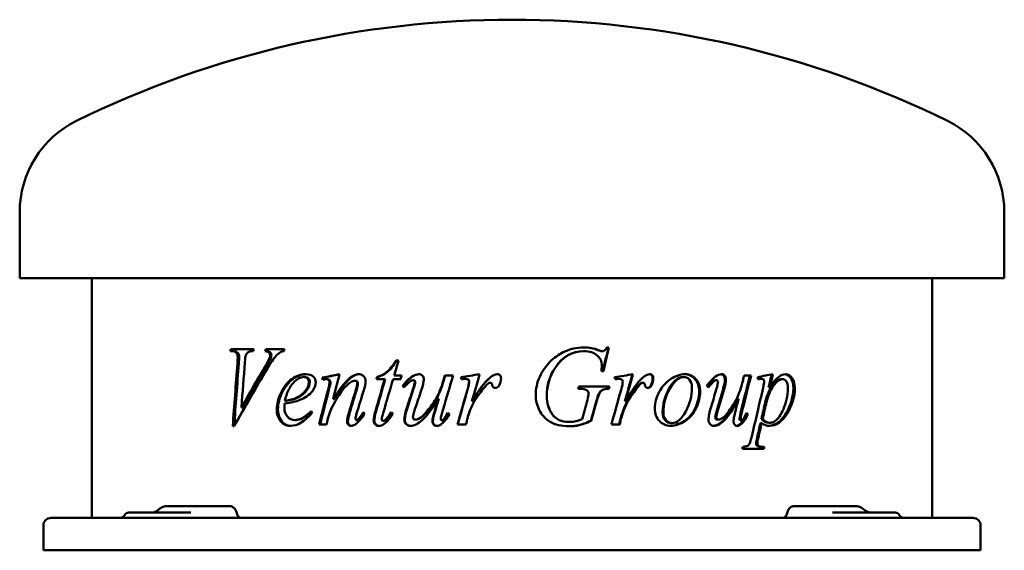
# Model space of a CAD drawing. Header units: millimetres. Extents: x 191 to 649, y 174 to 420.
import ezdxf

# ---------------------------------------------------------------- set-up
doc = ezdxf.new("R2010")
doc.units = ezdxf.units.MM
doc.header["$LTSCALE"] = 2
doc.layers.add('Widoczne (ISO)', color=7, linetype='Continuous', lineweight=50)

msp = doc.modelspace()

# ---------------------------------------------------------------- linework, layer by layer
at = {"layer": 'Widoczne (ISO)'}
for p, q in [((191.5, 300.1), (191.5, 330.79)), ((648.5, 300.1), (648.5, 330.79)), ((648.5, 300.1), (191.5, 300.1)), ((225, 188.9), (225, 300.1)), ((615, 188.9), (615, 300.1)), ((289.32, 266.3), (290.02, 266.3)), ((300.11, 267.25), (289.51, 267.25)), ((290.68, 266.3), (290.02, 266.3)), ((306.07, 266.3), (305.48, 266.3)), ((314.4, 267.25), (305.74, 267.25)), ((453.22, 266.3), (453.39, 266.3)), ((459.87, 266.79), (460.07, 266.79)), ((461.62, 266.3), (461.84, 266.3)), ((464.96, 268.05), (464.04, 268.05)), ((308.03, 263.07), (307.46, 263.07)), ((367.35, 262.04), (366.25, 262.04)), ((461.5, 257.01), (462.42, 257.01)), ((323.84, 254.32), (323.35, 254.32)), ((332.38, 254.01), (331.93, 254.01)), ((334.37, 253.32), (333.93, 253.32)), ((347.35, 252.58), (346.98, 252.58)), ((357.13, 253.35), (360.88, 253.35)), ((357.7, 254.38), (357.38, 254.38)), ((361.19, 253.35), (360.88, 253.35)), ((364.85, 253.35), (368.37, 253.35)), ((368.78, 255.01), (365.34, 255.01)), ((373.78, 254.49), (373.54, 254.49)), ((374.33, 252.78), (374.1, 252.78)), ((388.38, 252.86), (388.22, 252.86)), ((392.68, 255.01), (388.81, 255.01)), ((396.32, 254.18), (396.2, 254.18)), ((398.52, 253.46), (398.41, 253.46)), ((399.82, 253.06), (399.72, 253.06)), ((410.06, 251.66), (410.01, 251.66)), ((469.53, 253.46), (469.78, 253.46)), ((480.63, 251.66), (480.94, 251.66)), ((499.27, 254.27), (499.68, 254.27)), ((514.42, 252.78), (514.91, 252.78)), ((530.97, 255.01), (527.73, 255.01)), ((534.06, 253.29), (534.06, 254.29)), ((535.15, 253.46), (535.74, 253.46)), ((545.02, 253.35), (545.66, 253.35)), ((369.48, 250.09), (369.22, 250.09)), ((410.77, 250.81), (410.72, 250.81)), ((450.71, 248.83), (451.42, 248.83)), ((465.24, 249.83), (450.99, 249.83)), ((464.75, 248.83), (464.99, 248.83)), ((477.92, 249.43), (478.22, 249.43)), ((484.43, 250.4), (484.76, 250.4)), ((539.12, 249.66), (539.73, 249.66)), ((315.16, 243.26), (314.62, 243.26)), ((337.34, 243.97), (336.92, 243.97)), ((386, 244.17), (385.82, 244.17)), ((401.49, 243.06), (401.4, 243.06)), ((472.41, 243.06), (472.68, 243.06)), ((524.65, 244.17), (525.19, 244.17)), ((295.07, 240.23), (294.42, 240.23)), ((471.7, 239.02), (471.96, 239.02)), ((319.7, 234.33), (319.18, 234.33)), ((348.22, 234.28), (347.85, 234.28)), ((348.83, 234.59), (348.46, 234.59)), ((360.45, 233.93), (360.15, 233.93)), ((361.89, 234.79), (361.59, 234.79)), ((375.41, 234.53), (375.18, 234.53)), ((387.62, 234.16), (387.45, 234.16)), ((446.39, 233.45), (446.52, 233.45)), ((456.55, 233.96), (456.74, 233.96)), ((470.52, 235.51), (470.78, 235.51)), ((515.39, 234.53), (515.88, 234.53)), ((526.04, 234.16), (526.58, 234.16)), ((528.97, 237.08), (529.53, 237.08)), ((535.79, 234.96), (536.39, 234.96)), ((539.23, 233.08), (539.84, 233.08)), ((290.38, 231.45), (291.09, 231.45)), ((330.43, 232.25), (333.88, 232.25)), ((394.69, 232.25), (398.61, 232.25)), ((466.15, 232.25), (469.98, 232.25)), ((493.94, 232.93), (494.32, 232.93)), ((525.94, 232.53), (526.49, 232.53)), ((535.31, 232.9), (535.9, 232.9)), ((526.92, 220.95), (536.87, 220.95)), ((536.47, 221.9), (537.07, 221.9)), ((275.15, 194.4), (259.72, 194.4)), ((273.53, 193.36), (273.53, 193.36)), ((278.02, 194.4), (275.15, 194.4)), ((286.87, 194.4), (278.02, 194.4)), ((288.93, 194.4), (286.87, 194.4)), ((552.86, 194.4), (550.88, 194.4)), ((564.02, 194.4), (552.86, 194.4)), ((579.44, 194.4), (564.02, 194.4)), ((206, 188.9), (210.5, 188.9)), ((629.5, 188.9), (210.5, 188.9)), ((242.03, 191.4), (264.17, 191.4)), ((270.99, 191.4), (264.17, 191.4)), ((575.83, 191.4), (568.72, 191.4)), ((575.83, 191.4), (597.97, 191.4)), ((629.5, 188.9), (634, 188.9)), ((202.5, 185.4), (202.5, 173.9)), ((637.5, 185.4), (637.5, 173.9)), ((202.5, 173.9), (210.5, 173.9)), ((629.5, 173.9), (210.5, 173.9)), ((629.5, 173.9), (637.5, 173.9))]:
    msp.add_line(p, q, dxfattribs=at)
for centre, radius, start, end in [((420, -38.4), 458.5, 63.8452, 116.1548), ((238.7, 330.79), 47.2, 116.1548, 180), ((601.3, 330.79), 47.2, 0, 63.8452), ((206, 185.4), 3.5, 90, 180), ((237.7, 191.9), 3, 270, 330), ((242.03, 189.4), 2, 90, 150), ((597.97, 189.4), 2, 30, 90), ((602.3, 191.9), 3, 210, 270), ((634, 185.4), 3.5, 0, 90)]:
    msp.add_arc(centre, radius, start, end, dxfattribs=at)
for centre, major_axis, ratio, start_param, end_param in [((256.82, 190.43), (-1.32, 1.96), 0.451811, 0.031779, 0.034788), ((256.87, 190.46), (-1.33, 1.96), 0.447832, 0.032075, 0.032083), ((257.95, 191.19), (-1.37, 2.05), 0.445734, 0.035095, 0.041915), ((580.57, 189.89), (1.77, 3.65), 0.480873, 6.218253, 6.224153), ((580.72, 189.78), (2.04, 3.48), 0.42849, 6.224282, 6.224508)]:
    msp.add_ellipse(centre, major_axis=major_axis, ratio=ratio, start_param=start_param, end_param=end_param, dxfattribs=at)
for points in [[(289.32, 266.3), (289.38, 266.62), (289.44, 266.93), (289.51, 267.25)], [(289.99, 266.3), (290.05, 266.62), (290.11, 266.93), (290.18, 267.25)], [(300.11, 267.25), (300.04, 266.93), (299.96, 266.62), (299.89, 266.3)], [(305.48, 266.3), (305.57, 266.62), (305.65, 266.93), (305.74, 267.25)], [(306.07, 266.3), (306.15, 266.62), (306.24, 266.93), (306.32, 267.25)], [(314.18, 266.3), (313.48, 266.23), (312.92, 266.07), (312.51, 265.82)], [(314.4, 267.25), (314.33, 266.93), (314.26, 266.62), (314.18, 266.3)], [(453.22, 266.3), (447.91, 266.3), (443.54, 263.8), (440.15, 258.78)], [(453.39, 266.3), (448.06, 266.3), (443.66, 263.8), (440.25, 258.78)], [(443.8, 265.82), (446.87, 267.3), (450.07, 268.05), (453.39, 268.05)], [(453.3, 268.05), (455.72, 268.04), (457.91, 267.62), (459.87, 266.79)], [(453.39, 268.05), (455.85, 268.05), (458.08, 267.63), (460.07, 266.79)], [(459.87, 266.79), (460.67, 266.47), (461.25, 266.3), (461.62, 266.3)], [(460.07, 266.79), (460.88, 266.47), (461.46, 266.3), (461.84, 266.3)], [(464.73, 268.05), (463.89, 264.37), (463.05, 260.69), (462.2, 257.01)], [(464.96, 268.05), (464.11, 264.37), (463.27, 260.69), (462.42, 257.01)], [(290.38, 231.45), (291.1, 241.16), (291.82, 250.87), (292.55, 260.58)], [(291.05, 231.45), (291.76, 241.16), (292.48, 250.87), (293.21, 260.58)], [(292.55, 260.58), (292.65, 262.07), (292.7, 263.07), (292.7, 263.59)], [(293.21, 260.58), (293.31, 262.07), (293.36, 263.07), (293.36, 263.59)], [(296.03, 261.1), (295.49, 254.14), (294.96, 247.18), (294.42, 240.23)], [(296.43, 264.33), (296.29, 263.95), (296.16, 262.87), (296.03, 261.1)], [(305.18, 258.87), (306.38, 260.89), (307.15, 262.29), (307.46, 263.07)], [(305.77, 258.87), (306.96, 260.89), (307.72, 262.29), (308.03, 263.07)], [(307.46, 263.07), (307.66, 263.61), (307.76, 264.07), (307.76, 264.47)], [(308.03, 263.07), (308.24, 263.61), (308.34, 264.07), (308.34, 264.47)], [(367.35, 262.04), (366.68, 259.7), (366.01, 257.35), (365.34, 255.01)], [(306.5, 258.24), (301.16, 249.31), (296.01, 240.38), (291.09, 231.45)], [(294.42, 240.23), (297.91, 246.44), (301.5, 252.65), (305.18, 258.87)], [(295.07, 240.23), (298.54, 246.44), (302.11, 252.65), (305.77, 258.87)], [(440.15, 258.78), (437.45, 254.82), (436.1, 250.38), (436.1, 245.46)], [(440.25, 258.78), (437.54, 254.82), (436.18, 250.38), (436.18, 245.46)], [(461.5, 257.01), (461.65, 258.31), (461.72, 259.26), (461.72, 259.87)], [(328.91, 251.86), (328.91, 250.43), (328.4, 249.07), (327.37, 247.77)], [(331.93, 254.01), (334.58, 254.54), (337.25, 255.08), (339.96, 255.61)], [(332.14, 253.06), (332.07, 253.38), (332, 253.69), (331.93, 254.01)], [(332.98, 253.21), (332.7, 253.16), (332.42, 253.11), (332.14, 253.06)], [(332.38, 254.01), (334.87, 254.51), (337.39, 255.02), (339.93, 255.52)], [(332.57, 253.14), (332.51, 253.43), (332.45, 253.72), (332.38, 254.01)], [(333.93, 253.32), (333.76, 253.32), (333.44, 253.28), (332.98, 253.21)], [(334.6, 248.43), (335.09, 250.36), (335.34, 251.52), (335.34, 251.92)], [(335.03, 248.43), (335.53, 250.36), (335.78, 251.52), (335.78, 251.92)], [(339.96, 255.61), (338.94, 251.73), (337.93, 247.85), (336.92, 243.97)], [(346.98, 252.58), (346.5, 252.58), (345.92, 252.37), (345.23, 251.95)], [(347.53, 248.4), (347.94, 249.7), (348.15, 250.7), (348.15, 251.41)], [(347.91, 248.4), (348.31, 249.7), (348.51, 250.7), (348.51, 251.41)], [(351.99, 252.23), (351.99, 251.21), (351.73, 249.84), (351.21, 248.15)], [(356.59, 238.42), (358.02, 243.4), (359.45, 248.37), (360.88, 253.35)], [(356.92, 238.42), (358.33, 243.4), (359.76, 248.37), (361.19, 253.35)], [(357.13, 253.35), (357.22, 253.69), (357.3, 254.04), (357.38, 254.38)], [(357.46, 253.35), (357.54, 253.69), (357.62, 254.04), (357.7, 254.38)], [(364.85, 253.35), (363.35, 248.29), (361.85, 243.23), (360.36, 238.17)], [(368.78, 255.01), (368.64, 254.46), (368.5, 253.9), (368.37, 253.35)], [(369.22, 250.09), (370.58, 252.09), (372.02, 253.56), (373.54, 254.49)], [(369.48, 250.09), (370.84, 252.09), (372.27, 253.56), (373.78, 254.49)], [(373.54, 254.49), (374.71, 255.24), (375.78, 255.61), (376.77, 255.61)], [(373.78, 254.49), (374.89, 255.21), (375.92, 255.58), (376.87, 255.61)], [(373.96, 248.46), (374.59, 250.37), (374.9, 251.56), (374.9, 252.03)], [(374.19, 248.46), (374.82, 250.37), (375.13, 251.56), (375.13, 252.03)], [(379.06, 253.04), (379.06, 252.1), (378.67, 250.45), (377.89, 248.09)], [(392.68, 255.01), (391.12, 249.8), (389.57, 244.6), (388.02, 239.4)], [(388.22, 252.86), (388.41, 253.58), (388.61, 254.29), (388.81, 255.01)], [(388.38, 252.86), (388.58, 253.58), (388.77, 254.29), (388.97, 255.01)], [(396.2, 254.18), (399.12, 254.66), (402.05, 255.13), (404.99, 255.61)], [(396.54, 253.24), (396.42, 253.55), (396.31, 253.86), (396.2, 254.18)], [(396.32, 254.18), (399.2, 254.65), (402.09, 255.12), (404.98, 255.6)], [(396.65, 253.25), (396.54, 253.56), (396.43, 253.87), (396.32, 254.18)], [(398.41, 253.46), (398.07, 253.46), (397.45, 253.39), (396.54, 253.24)], [(399.72, 253.06), (399.38, 253.33), (398.94, 253.46), (398.41, 253.46)], [(399.82, 253.06), (399.48, 253.33), (399.05, 253.46), (398.52, 253.46)], [(399.27, 248.29), (399.81, 250.16), (400.09, 251.48), (400.09, 252.26)], [(399.37, 248.29), (399.92, 250.16), (400.19, 251.48), (400.19, 252.26)], [(400.09, 252.26), (400.09, 252.59), (399.97, 252.85), (399.72, 253.06)], [(400.19, 252.26), (400.19, 252.59), (400.07, 252.85), (399.82, 253.06)], [(404.99, 255.61), (403.79, 251.42), (402.59, 247.24), (401.4, 243.06)], [(401.4, 243.06), (404.44, 248.2), (407.18, 251.81), (409.64, 253.86)], [(401.49, 243.06), (404.51, 248.2), (407.25, 251.81), (409.69, 253.86)], [(409.18, 251.46), (408.73, 251.22), (408.05, 250.54), (407.16, 249.43)], [(410.01, 251.66), (409.71, 251.66), (409.43, 251.6), (409.18, 251.46)], [(409.64, 253.86), (411.05, 255.03), (412.19, 255.61), (413.07, 255.61)], [(409.69, 253.86), (411.09, 255.02), (412.22, 255.6), (413.09, 255.61)], [(410.5, 251.46), (410.36, 251.6), (410.2, 251.66), (410.01, 251.66)], [(410.54, 251.46), (410.41, 251.6), (410.25, 251.66), (410.06, 251.66)], [(410.72, 250.81), (410.69, 251.13), (410.61, 251.35), (410.5, 251.46)], [(410.77, 250.81), (410.73, 251.13), (410.66, 251.35), (410.54, 251.46)], [(414.92, 253.64), (414.92, 252.51), (414.63, 251.43), (414.04, 250.4)], [(467.62, 254.18), (470.48, 254.66), (473.32, 255.13), (476.14, 255.61)], [(467.96, 253.24), (467.85, 253.55), (467.73, 253.86), (467.62, 254.18)], [(469.53, 253.46), (469.23, 253.46), (468.7, 253.4), (467.94, 253.28)], [(469.78, 253.46), (469.45, 253.46), (468.84, 253.39), (467.96, 253.24)], [(471.05, 253.06), (470.72, 253.33), (470.3, 253.46), (469.78, 253.46)], [(470.61, 248.29), (471.15, 250.16), (471.41, 251.48), (471.41, 252.26)], [(471.41, 252.26), (471.41, 252.59), (471.29, 252.85), (471.05, 253.06)], [(475.84, 255.56), (474.7, 251.39), (473.56, 247.22), (472.41, 243.06)], [(476.14, 255.61), (474.99, 251.42), (473.84, 247.24), (472.68, 243.06)], [(472.68, 243.06), (475.62, 248.2), (478.25, 251.81), (480.59, 253.86)], [(479.84, 251.46), (479.41, 251.22), (478.77, 250.54), (477.92, 249.43)], [(480.15, 251.46), (479.72, 251.22), (479.07, 250.54), (478.22, 249.43)], [(480.63, 251.66), (480.34, 251.66), (480.08, 251.6), (479.84, 251.46)], [(480.94, 251.66), (480.65, 251.66), (480.39, 251.6), (480.15, 251.46)], [(480.59, 253.86), (481.93, 255.03), (483.01, 255.61), (483.84, 255.61)], [(481.4, 251.46), (481.28, 251.6), (481.12, 251.66), (480.94, 251.66)], [(481.62, 250.81), (481.58, 251.13), (481.51, 251.35), (481.4, 251.46)], [(485.26, 253.64), (485.26, 252.51), (484.98, 251.43), (484.43, 250.4)], [(485.59, 253.64), (485.59, 252.51), (485.31, 251.43), (484.76, 250.4)], [(510.48, 250.09), (511.73, 252.09), (513.04, 253.56), (514.41, 254.49)], [(514.41, 254.49), (515.46, 255.24), (516.42, 255.61), (517.3, 255.61)], [(514.78, 248.46), (515.35, 250.37), (515.63, 251.56), (515.63, 252.03)], [(518.81, 253.04), (518.81, 252.1), (518.47, 250.45), (517.78, 248.09)], [(519.32, 253.04), (519.32, 252.1), (518.98, 250.45), (518.29, 248.09)], [(530.4, 255.01), (529.12, 249.8), (527.82, 244.6), (526.51, 239.4)], [(530.97, 255.01), (529.68, 249.8), (528.38, 244.6), (527.06, 239.4)], [(527.23, 252.86), (527.4, 253.58), (527.56, 254.29), (527.73, 255.01)], [(534.06, 254.29), (536.44, 254.73), (538.78, 255.17), (541.08, 255.61)], [(535.74, 253.46), (535.34, 253.46), (534.78, 253.41), (534.06, 253.29)], [(535.15, 253.46), (534.87, 253.46), (534.5, 253.44), (534.06, 253.38)], [(536.57, 249.35), (536.89, 250.78), (537.05, 251.66), (537.05, 252.01)], [(540.43, 255.49), (540, 253.54), (539.56, 251.6), (539.12, 249.66)], [(541.08, 255.61), (540.63, 253.63), (540.18, 251.64), (539.73, 249.66)], [(327.37, 247.77), (326.03, 246.08), (324.06, 244.7), (321.51, 243.66)], [(330.43, 232.25), (331.81, 237.64), (333.2, 243.04), (334.6, 248.43)], [(330.89, 232.25), (332.26, 237.64), (333.64, 243.04), (335.03, 248.43)], [(344.36, 238.02), (345.41, 241.48), (346.47, 244.94), (347.53, 248.4)], [(344.75, 238.02), (345.8, 241.48), (346.85, 244.94), (347.91, 248.4)], [(351.21, 248.15), (350.1, 244.55), (348.99, 240.96), (347.88, 237.37)], [(370, 249.52), (369.74, 249.71), (369.48, 249.9), (369.22, 250.09)], [(370.1, 249.63), (369.89, 249.79), (369.69, 249.94), (369.48, 250.09)], [(371.35, 240.48), (372.22, 243.14), (373.09, 245.8), (373.96, 248.46)], [(371.6, 240.48), (372.46, 243.14), (373.33, 245.8), (374.19, 248.46)], [(377.89, 248.09), (376.96, 245.34), (376.04, 242.6), (375.13, 239.85)], [(394.69, 232.25), (396.22, 237.59), (397.74, 242.94), (399.27, 248.29)], [(394.82, 232.25), (396.34, 237.59), (397.85, 242.94), (399.37, 248.29)], [(407.16, 249.43), (405.73, 247.76), (404.18, 245.57), (402.51, 242.88)], [(414.04, 250.4), (413.64, 249.62), (413.05, 249.23), (412.27, 249.23)], [(450.71, 248.83), (450.81, 249.17), (450.9, 249.5), (450.99, 249.83)], [(454.88, 248.09), (454.17, 248.58), (453.02, 248.83), (451.42, 248.83)], [(455.53, 246.66), (455.53, 247.29), (455.31, 247.76), (454.88, 248.09)], [(460.43, 246.86), (460.15, 246.4), (459.69, 245.05), (459.06, 242.8)], [(460.63, 246.86), (460.35, 246.4), (459.9, 245.05), (459.26, 242.8)], [(465, 249.83), (464.92, 249.5), (464.84, 249.17), (464.75, 248.83)], [(465.24, 249.83), (465.15, 249.5), (465.07, 249.17), (464.99, 248.83)], [(466.15, 232.25), (467.64, 237.59), (469.13, 242.94), (470.61, 248.29)], [(477.92, 249.43), (476.56, 247.76), (475.08, 245.57), (473.48, 242.88)], [(478.22, 249.43), (476.85, 247.76), (475.37, 245.57), (473.75, 242.88)], [(484.43, 250.4), (484.08, 249.68), (483.58, 249.3), (482.93, 249.24)], [(484.76, 250.4), (484.38, 249.62), (483.82, 249.23), (483.08, 249.23)], [(511.19, 249.52), (510.95, 249.71), (510.72, 249.9), (510.48, 250.09)], [(512.43, 240.48), (513.22, 243.14), (514, 245.8), (514.78, 248.46)], [(517.78, 248.09), (516.97, 245.34), (516.16, 242.6), (515.34, 239.85)], [(518.29, 248.09), (517.47, 245.34), (516.65, 242.6), (515.83, 239.85)], [(531.28, 226.73), (533.06, 234.27), (534.83, 241.81), (536.57, 249.35)], [(321.51, 243.66), (319.82, 242.95), (317.45, 242.4), (314.47, 242)], [(314.62, 243.26), (316.81, 243.54), (318.63, 244.04), (320.04, 244.74)], [(315.16, 243.26), (317.34, 243.54), (319.15, 244.04), (320.55, 244.74)], [(383.43, 235.99), (383.71, 237.17), (384.51, 239.9), (385.82, 244.17)], [(383.62, 235.99), (383.9, 237.17), (384.69, 239.9), (386, 244.17)], [(402.51, 242.88), (401.79, 241.74), (401.17, 240.45), (400.66, 239.02)], [(452.49, 234.68), (453.33, 237.68), (454.16, 240.68), (455, 243.69)], [(455, 243.69), (455.35, 244.92), (455.53, 245.92), (455.53, 246.66)], [(459.06, 242.8), (458.22, 239.85), (457.39, 236.91), (456.55, 233.96)], [(459.26, 242.8), (458.42, 239.85), (457.58, 236.91), (456.74, 233.96)], [(473.48, 242.88), (472.79, 241.74), (472.19, 240.45), (471.7, 239.02)], [(473.75, 242.88), (473.06, 241.74), (472.46, 240.45), (471.96, 239.02)], [(523.14, 235.99), (523.38, 237.17), (524.07, 239.9), (525.19, 244.17)], [(537.54, 242.68), (536.96, 240.11), (536.37, 237.54), (535.79, 234.96)], [(538.14, 242.68), (537.56, 240.11), (536.97, 237.54), (536.39, 234.96)], [(314.47, 242), (314.39, 241.14), (314.35, 240.43), (314.35, 239.85)], [(327.3, 237.71), (323.71, 233.67), (320.35, 231.65), (317.2, 231.65)], [(326.84, 238.45), (326.99, 238.2), (327.15, 237.96), (327.3, 237.71)], [(336.99, 241.31), (336.2, 239.84), (335.54, 238.24), (335.01, 236.51)], [(343.44, 233.76), (343.44, 234.6), (343.75, 236.02), (344.36, 238.02)], [(343.83, 233.76), (343.83, 234.6), (344.14, 236.02), (344.75, 238.02)], [(348.46, 234.59), (349.21, 235.3), (350.03, 236.39), (350.92, 237.88)], [(348.83, 234.59), (349.54, 235.27), (350.33, 236.31), (351.17, 237.71)], [(350.92, 237.88), (351.17, 237.72), (351.42, 237.56), (351.67, 237.39)], [(355.76, 234.16), (355.76, 235.1), (356.03, 236.52), (356.59, 238.42)], [(356.08, 234.16), (356.08, 235.1), (356.36, 236.52), (356.92, 238.42)], [(360.36, 238.17), (359.82, 236.43), (359.55, 235.31), (359.55, 234.79)], [(361.59, 234.79), (361.94, 235.14), (362.72, 236.19), (363.94, 237.97)], [(361.89, 234.79), (362.22, 235.13), (362.97, 236.14), (364.13, 237.82)], [(363.94, 237.97), (364.22, 237.76), (364.49, 237.55), (364.76, 237.34)], [(370.02, 234.53), (370.02, 235.83), (370.46, 237.81), (371.35, 240.48)], [(370.28, 234.53), (370.28, 235.83), (370.72, 237.81), (371.6, 240.48)], [(375.13, 239.85), (374.37, 237.62), (373.99, 236.21), (373.99, 235.62)], [(388.02, 239.4), (387.32, 237.07), (386.98, 235.6), (386.98, 234.99)], [(390.19, 237.68), (390.45, 237.48), (390.7, 237.28), (390.96, 237.08)], [(400.66, 239.02), (399.94, 237.08), (399.53, 235.91), (399.44, 235.51)], [(471.7, 239.02), (471, 237.08), (470.61, 235.91), (470.52, 235.51)], [(471.96, 239.02), (471.27, 237.08), (470.87, 235.91), (470.78, 235.51)], [(511.22, 234.53), (511.22, 235.83), (511.62, 237.81), (512.43, 240.48)], [(515.34, 239.85), (514.66, 237.62), (514.32, 236.21), (514.32, 235.62)], [(515.83, 239.85), (515.15, 237.62), (514.81, 236.21), (514.81, 235.62)], [(526.51, 239.4), (525.93, 237.07), (525.63, 235.6), (525.63, 234.99)], [(527.06, 239.4), (526.47, 237.07), (526.18, 235.6), (526.18, 234.99)], [(528.89, 237.68), (529.11, 237.48), (529.32, 237.28), (529.53, 237.08)], [(335.01, 236.51), (334.63, 235.09), (334.25, 233.67), (333.88, 232.25)], [(347.88, 237.37), (347.51, 236.13), (347.32, 235.37), (347.32, 235.11)], [(351.67, 237.39), (350.24, 235.14), (348.9, 233.55), (347.64, 232.62)], [(347.85, 234.28), (348.01, 234.28), (348.22, 234.38), (348.46, 234.59)], [(348.22, 234.28), (348.38, 234.28), (348.58, 234.38), (348.83, 234.59)], [(360.15, 233.93), (360.51, 233.93), (360.99, 234.22), (361.59, 234.79)], [(360.45, 233.93), (360.81, 233.93), (361.29, 234.22), (361.89, 234.79)], [(364.76, 237.34), (363.34, 235.05), (361.98, 233.46), (360.69, 232.56)], [(383.09, 233.68), (383.09, 234.27), (383.21, 235.04), (383.43, 235.99)], [(383.28, 233.68), (383.28, 234.27), (383.39, 235.04), (383.62, 235.99)], [(390.96, 237.08), (389.79, 234.98), (388.58, 233.47), (387.34, 232.53)], [(399.44, 235.51), (399.16, 234.42), (398.89, 233.33), (398.61, 232.25)], [(470.52, 235.51), (470.25, 234.42), (469.99, 233.33), (469.72, 232.25)], [(470.78, 235.51), (470.51, 234.42), (470.24, 233.33), (469.98, 232.25)], [(522.84, 233.68), (522.84, 234.27), (522.94, 235.04), (523.14, 235.99)], [(528.97, 237.08), (528, 234.98), (526.99, 233.47), (525.94, 232.53)], [(529.53, 237.08), (528.56, 234.98), (527.54, 233.47), (526.49, 232.53)], [(528.72, 237.32), (528.8, 237.24), (528.89, 237.16), (528.97, 237.08)], [(535.79, 234.96), (536.64, 233.71), (537.79, 233.08), (539.23, 233.08)], [(536.39, 234.96), (537.24, 233.71), (538.4, 233.08), (539.84, 233.08)], [(347.64, 232.62), (346.76, 231.97), (345.97, 231.65), (345.28, 231.65)], [(360.69, 232.56), (359.84, 231.95), (358.97, 231.65), (358.08, 231.65)], [(387.34, 232.53), (386.53, 231.94), (385.75, 231.65), (384.98, 231.65)], [(525.94, 232.53), (525.36, 232.03), (524.78, 231.74), (524.22, 231.67)], [(526.49, 232.53), (525.8, 231.94), (525.13, 231.65), (524.47, 231.65)], [(535.31, 232.9), (534.8, 230.68), (534.29, 228.46), (533.77, 226.24)], [(535.9, 232.9), (535.39, 230.68), (534.87, 228.46), (534.36, 226.24)], [(533.77, 226.24), (533.46, 224.95), (533.31, 224.1), (533.31, 223.7)], [(534.36, 226.24), (534.05, 224.95), (533.89, 224.1), (533.89, 223.7)], [(526.92, 220.95), (526.99, 221.27), (527.06, 221.58), (527.13, 221.9)], [(536.47, 221.9), (536.4, 221.58), (536.34, 221.27), (536.27, 220.95)], [(537.07, 221.9), (537, 221.58), (536.94, 221.27), (536.87, 220.95)], [(255.47, 192.37), (255.48, 192.38), (255.49, 192.39), (255.5, 192.39)], [(255.53, 192.41), (255.86, 192.68), (256.2, 192.95), (256.54, 193.22)], [(273.77, 193.63), (273.77, 193.63), (273.77, 193.63), (273.77, 193.63)], [(582.45, 193.48), (582.59, 193.39), (582.72, 193.3), (582.84, 193.2)], [(582.85, 193.19), (583.17, 192.95), (583.49, 192.71), (583.82, 192.47)], [(547.76, 191.32), (547.75, 191.26), (547.73, 191.19), (547.72, 191.12)]]:
    msp.add_open_spline(points, degree=3, dxfattribs=at)
for points, knots in [([(292.7, 263.59), (292.7, 264.37), (292.49, 265.02), (292.06, 265.53), (291.62, 266.05), (290.94, 266.3), (290.02, 266.3)], [0, 0, 0, 0, 1, 1, 1, 2, 2, 2, 2]), ([(293.36, 263.59), (293.36, 264.37), (293.14, 265.02), (292.71, 265.53), (292.28, 266.05), (291.6, 266.3), (290.68, 266.3)], [0, 0, 0, 0, 1, 1, 1, 2, 2, 2, 2]), ([(299.89, 266.3), (298.7, 266.28), (297.9, 266.13), (297.47, 265.83), (297.04, 265.54), (296.69, 265.04), (296.43, 264.33)], [0, 0, 0, 0, 1, 1, 1, 2, 2, 2, 2]), ([(307.76, 264.47), (307.76, 264.93), (307.6, 265.33), (307.28, 265.67), (306.96, 266.02), (306.36, 266.23), (305.48, 266.3)], [0, 0, 0, 0, 1, 1, 1, 2, 2, 2, 2]), ([(308.34, 264.47), (308.34, 264.93), (308.18, 265.33), (307.86, 265.67), (307.54, 266.02), (306.94, 266.23), (306.07, 266.3)], [0, 0, 0, 0, 1, 1, 1, 2, 2, 2, 2]), ([(312.51, 265.82), (311.71, 265.36), (310.93, 264.68), (310.16, 263.77), (309.39, 262.87), (308.16, 261.02), (306.5, 258.24)], [0, 0, 0, 0, 1, 1, 1, 2, 2, 2, 2]), ([(430.99, 245.8), (430.99, 248.83), (431.62, 251.71), (432.89, 254.44), (434.15, 257.16), (435.73, 259.47), (437.63, 261.36), (439.53, 263.24), (441.59, 264.73), (443.8, 265.82)], [0, 0, 0, 0, 1, 1, 1, 2, 2, 2, 3, 3, 3, 3]), ([(461.72, 259.87), (461.72, 261.57), (460.99, 263.06), (459.51, 264.36), (458.04, 265.66), (456, 266.3), (453.39, 266.3)], [0, 0, 0, 0, 1, 1, 1, 2, 2, 2, 2]), ([(461.84, 266.3), (462.24, 266.3), (462.6, 266.4), (462.9, 266.6), (463.19, 266.8), (463.57, 267.29), (464.04, 268.05)], [0, 0, 0, 0, 1, 1, 1, 2, 2, 2, 2]), ([(357.38, 254.38), (359.18, 254.89), (360.72, 255.67), (361.97, 256.7), (363.23, 257.73), (364.65, 259.51), (366.25, 262.04)], [0, 0, 0, 0, 1, 1, 1, 2, 2, 2, 2]), ([(357.7, 254.38), (359.49, 254.89), (361.02, 255.67), (362.27, 256.7), (363.52, 257.73), (364.94, 259.51), (366.52, 262.04)], [0, 0, 0, 0, 1, 1, 1, 2, 2, 2, 2]), ([(310.82, 239.25), (310.82, 241.83), (311.47, 244.45), (312.8, 247.13), (314.12, 249.81), (315.79, 251.89), (317.82, 253.38), (319.86, 254.87), (321.98, 255.61), (324.19, 255.61)], [0, 0, 0, 0, 1, 1, 1, 2, 2, 2, 3, 3, 3, 3]), ([(311.38, 239.25), (311.38, 241.83), (312.03, 244.45), (313.34, 247.13), (314.66, 249.81), (316.32, 251.89), (318.35, 253.38), (320.3, 254.81), (322.33, 255.55), (324.44, 255.61)], [0, 0, 0, 0, 1, 1, 1, 2, 2, 2, 2.962931, 2.962931, 2.962931, 2.962931]), ([(323.35, 254.32), (321.77, 254.32), (320.12, 253.39), (318.4, 251.52), (316.67, 249.65), (315.42, 246.9), (314.62, 243.26)], [0, 0, 0, 0, 1, 1, 1, 2, 2, 2, 2]), ([(320.04, 244.74), (321.9, 245.7), (323.32, 246.83), (324.27, 248.15), (325.21, 249.46), (325.69, 250.71), (325.69, 251.89)], [0, 0, 0, 0, 1, 1, 1, 2, 2, 2, 2]), ([(320.55, 244.74), (322.41, 245.7), (323.82, 246.83), (324.76, 248.15), (325.7, 249.46), (326.17, 250.71), (326.17, 251.89)], [0, 0, 0, 0, 1, 1, 1, 2, 2, 2, 2]), ([(325.69, 251.89), (325.69, 252.62), (325.49, 253.2), (325.08, 253.65), (324.67, 254.1), (324.09, 254.32), (323.35, 254.32)], [0, 0, 0, 0, 1, 1, 1, 2, 2, 2, 2]), ([(326.17, 251.89), (326.17, 252.62), (325.97, 253.2), (325.56, 253.65), (325.16, 254.1), (324.58, 254.32), (323.84, 254.32)], [0, 0, 0, 0, 1, 1, 1, 2, 2, 2, 2]), ([(324.19, 255.61), (325.79, 255.61), (326.98, 255.24), (327.75, 254.49), (328.52, 253.75), (328.91, 252.87), (328.91, 251.86)], [0, 0, 0, 0, 1, 1, 1, 2, 2, 2, 2]), ([(335.34, 251.92), (335.34, 252.28), (335.21, 252.61), (334.93, 252.89), (334.66, 253.18), (334.32, 253.32), (333.93, 253.32)], [0, 0, 0, 0, 1, 1, 1, 2, 2, 2, 2]), ([(335.78, 251.92), (335.78, 252.28), (335.64, 252.61), (335.37, 252.89), (335.09, 253.18), (334.76, 253.32), (334.37, 253.32)], [0, 0, 0, 0, 1, 1, 1, 2, 2, 2, 2]), ([(336.92, 243.97), (340.02, 248.72), (342.44, 251.84), (344.12, 253.35), (345.81, 254.86), (347.44, 255.61), (349.02, 255.61)], [0, 0, 0, 0, 1, 1, 1, 2, 2, 2, 2]), ([(345.23, 251.95), (343.96, 251.19), (342.65, 249.91), (341.29, 248.13), (339.93, 246.35), (338.5, 244.08), (336.99, 241.31)], [0, 0, 0, 0, 1, 1, 1, 2, 2, 2, 2]), ([(337.34, 243.97), (340.43, 248.72), (342.84, 251.84), (344.51, 253.35), (346.12, 254.79), (347.68, 255.54), (349.19, 255.61)], [0, 0, 0, 0, 1, 1, 1, 1.957851, 1.957851, 1.957851, 1.957851]), ([(348.15, 251.41), (348.15, 251.75), (348.03, 252.03), (347.8, 252.25), (347.57, 252.47), (347.3, 252.58), (346.98, 252.58)], [0, 0, 0, 0, 1, 1, 1, 2, 2, 2, 2]), ([(348.51, 251.41), (348.51, 251.75), (348.4, 252.03), (348.17, 252.25), (347.94, 252.47), (347.67, 252.58), (347.35, 252.58)], [0, 0, 0, 0, 1, 1, 1, 2, 2, 2, 2]), ([(349.02, 255.61), (349.88, 255.61), (350.58, 255.29), (351.15, 254.67), (351.71, 254.04), (351.99, 253.23), (351.99, 252.23)], [0, 0, 0, 0, 1, 1, 1, 2, 2, 2, 2]), ([(374.1, 252.78), (373.67, 252.78), (373.25, 252.65), (372.83, 252.39), (372.42, 252.13), (371.47, 251.18), (370, 249.52)], [0, 0, 0, 0, 1, 1, 1, 2, 2, 2, 2]), ([(374.9, 252.03), (374.9, 252.23), (374.82, 252.4), (374.65, 252.55), (374.49, 252.7), (374.3, 252.78), (374.1, 252.78)], [0, 0, 0, 0, 1, 1, 1, 2, 2, 2, 2]), ([(375.13, 252.03), (375.13, 252.23), (375.05, 252.4), (374.89, 252.55), (374.72, 252.7), (374.54, 252.78), (374.33, 252.78)], [0, 0, 0, 0, 1, 1, 1, 2, 2, 2, 2]), ([(375.18, 234.53), (375.76, 234.53), (376.51, 234.82), (377.44, 235.38), (378.37, 235.94), (379.61, 237.2), (381.16, 239.17), (382.71, 241.13), (383.99, 242.97), (385, 244.69), (386.02, 246.4), (387.09, 249.13), (388.22, 252.86)], [0, 0, 0, 0, 1, 1, 1, 2, 2, 2, 3, 3, 3, 4, 4, 4, 4]), ([(375.41, 234.53), (375.98, 234.53), (376.73, 234.82), (377.66, 235.38), (378.58, 235.94), (379.81, 237.2), (381.36, 239.17), (382.9, 241.13), (384.18, 242.97), (385.18, 244.69), (386.19, 246.4), (387.26, 249.13), (388.38, 252.86)], [0, 0, 0, 0, 1, 1, 1, 2, 2, 2, 3, 3, 3, 4, 4, 4, 4]), ([(376.77, 255.61), (377.44, 255.61), (377.99, 255.37), (378.42, 254.88), (378.84, 254.39), (379.06, 253.78), (379.06, 253.04)], [0, 0, 0, 0, 1, 1, 1, 2, 2, 2, 2]), ([(413.07, 255.61), (413.64, 255.61), (414.09, 255.44), (414.42, 255.11), (414.76, 254.78), (414.92, 254.28), (414.92, 253.64)], [0, 0, 0, 0, 1, 1, 1, 2, 2, 2, 2]), ([(483.69, 255.6), (484.14, 255.57), (484.51, 255.41), (484.79, 255.11), (485.1, 254.78), (485.26, 254.28), (485.26, 253.64)], [0.111701, 0.111701, 0.111701, 0.111701, 1, 1, 1, 2, 2, 2, 2]), ([(483.84, 255.61), (484.38, 255.61), (484.81, 255.44), (485.12, 255.11), (485.44, 254.78), (485.59, 254.28), (485.59, 253.64)], [0, 0, 0, 0, 1, 1, 1, 2, 2, 2, 2]), ([(486.29, 239.74), (486.29, 242.27), (486.98, 244.81), (488.35, 247.36), (489.71, 249.9), (491.53, 251.92), (493.78, 253.39), (496.03, 254.87), (498.19, 255.61), (500.25, 255.61)], [0, 0, 0, 0, 1, 1, 1, 2, 2, 2, 3, 3, 3, 3]), ([(499.27, 254.27), (496.97, 254.27), (494.83, 252.45), (492.86, 248.83), (490.89, 245.21), (489.9, 241.62), (489.9, 238.05)], [0, 0, 0, 0, 1, 1, 1, 2, 2, 2, 2]), ([(499.68, 254.27), (497.36, 254.27), (495.21, 252.45), (493.23, 248.83), (491.26, 245.21), (490.26, 241.62), (490.26, 238.05)], [0, 0, 0, 0, 1, 1, 1, 2, 2, 2, 2]), ([(503.52, 249.32), (503.52, 250.92), (503.17, 252.14), (502.46, 252.99), (501.75, 253.84), (500.83, 254.27), (499.68, 254.27)], [0, 0, 0, 0, 1, 1, 1, 2, 2, 2, 2]), ([(500.05, 255.61), (502.03, 255.56), (503.65, 254.81), (504.91, 253.36), (506.23, 251.87), (506.88, 249.93), (506.88, 247.55)], [0.033095, 0.033095, 0.033095, 0.033095, 1, 1, 1, 2, 2, 2, 2]), ([(500.25, 255.61), (502.34, 255.61), (504.03, 254.86), (505.35, 253.36), (506.67, 251.87), (507.33, 249.93), (507.33, 247.55)], [0, 0, 0, 0, 1, 1, 1, 2, 2, 2, 2]), ([(514.42, 252.78), (514.04, 252.78), (513.66, 252.65), (513.29, 252.39), (512.93, 252.15), (512.14, 251.27), (510.91, 249.75)], [0, 0, 0, 0, 1, 1, 1, 1.9532, 1.9532, 1.9532, 1.9532]), ([(514.91, 252.78), (514.53, 252.78), (514.15, 252.65), (513.77, 252.39), (513.39, 252.13), (512.54, 251.18), (511.19, 249.52)], [0, 0, 0, 0, 1, 1, 1, 2, 2, 2, 2]), ([(515.63, 252.03), (515.63, 252.23), (515.56, 252.4), (515.41, 252.55), (515.26, 252.7), (515.09, 252.78), (514.91, 252.78)], [0, 0, 0, 0, 1, 1, 1, 2, 2, 2, 2]), ([(515.88, 234.53), (516.4, 234.53), (517.07, 234.82), (517.89, 235.38), (518.72, 235.94), (519.81, 237.2), (521.16, 239.17), (522.52, 241.13), (523.62, 242.97), (524.49, 244.69), (525.36, 246.4), (526.27, 249.13), (527.23, 252.86)], [0, 0, 0, 0, 1, 1, 1, 2, 2, 2, 3, 3, 3, 4, 4, 4, 4]), ([(517.02, 255.6), (517.51, 255.54), (517.92, 255.3), (518.25, 254.88), (518.63, 254.39), (518.81, 253.78), (518.81, 253.04)], [0.128631, 0.128631, 0.128631, 0.128631, 1, 1, 1, 2, 2, 2, 2]), ([(517.3, 255.61), (517.89, 255.61), (518.38, 255.37), (518.76, 254.88), (519.13, 254.39), (519.32, 253.78), (519.32, 253.04)], [0, 0, 0, 0, 1, 1, 1, 2, 2, 2, 2]), ([(537.05, 252.01), (537.05, 252.46), (536.94, 252.82), (536.73, 253.08), (536.52, 253.34), (536.19, 253.46), (535.74, 253.46)], [0, 0, 0, 0, 1, 1, 1, 2, 2, 2, 2]), ([(545.02, 253.35), (543.58, 253.35), (542.15, 252.29), (540.7, 250.16), (539.26, 248.04), (538.2, 245.54), (537.54, 242.68)], [0, 0, 0, 0, 1, 1, 1, 2, 2, 2, 2]), ([(545.66, 253.35), (544.22, 253.35), (542.77, 252.29), (541.33, 250.16), (539.88, 248.04), (538.81, 245.54), (538.14, 242.68)], [0, 0, 0, 0, 1, 1, 1, 2, 2, 2, 2]), ([(539.73, 249.66), (541.21, 251.87), (542.51, 253.42), (543.64, 254.29), (544.78, 255.17), (545.93, 255.61), (547.1, 255.61)], [0, 0, 0, 0, 1, 1, 1, 2, 2, 2, 2]), ([(548.1, 249.09), (548.1, 250.46), (547.86, 251.52), (547.37, 252.25), (546.89, 252.98), (546.32, 253.35), (545.66, 253.35)], [0, 0, 0, 0, 1, 1, 1, 2, 2, 2, 2]), ([(546.74, 255.6), (547.77, 255.5), (548.64, 254.9), (549.38, 253.79), (550.18, 252.58), (550.58, 251.01), (550.58, 249.06)], [0.086588, 0.086588, 0.086588, 0.086588, 1, 1, 1, 2, 2, 2, 2]), ([(547.1, 255.61), (548.26, 255.61), (549.24, 255), (550.05, 253.79), (550.86, 252.58), (551.26, 251.01), (551.26, 249.06)], [0, 0, 0, 0, 1, 1, 1, 2, 2, 2, 2]), ([(412.27, 249.23), (411.87, 249.23), (411.53, 249.36), (411.25, 249.62), (410.98, 249.88), (410.8, 250.27), (410.72, 250.81)], [0, 0, 0, 0, 1, 1, 1, 2, 2, 2, 2]), ([(412.29, 249.23), (411.9, 249.24), (411.57, 249.37), (411.3, 249.62), (411.02, 249.88), (410.85, 250.27), (410.77, 250.81)], [0.015659, 0.015659, 0.015659, 0.015659, 1, 1, 1, 2, 2, 2, 2]), ([(464.75, 248.83), (463.46, 248.81), (462.52, 248.66), (461.94, 248.36), (461.36, 248.06), (460.85, 247.56), (460.43, 246.86)], [0, 0, 0, 0, 1, 1, 1, 2, 2, 2, 2]), ([(464.99, 248.83), (463.69, 248.81), (462.74, 248.66), (462.16, 248.36), (461.57, 248.06), (461.06, 247.56), (460.63, 246.86)], [0, 0, 0, 0, 1, 1, 1, 2, 2, 2, 2]), ([(483.08, 249.23), (482.7, 249.23), (482.38, 249.36), (482.12, 249.62), (481.86, 249.88), (481.69, 250.27), (481.62, 250.81)], [0, 0, 0, 0, 1, 1, 1, 2, 2, 2, 2]), ([(506.88, 247.55), (506.88, 244.95), (506.27, 242.39), (505.04, 239.87), (503.82, 237.34), (502.11, 235.34), (499.89, 233.86), (497.75, 232.43), (495.64, 231.69), (493.57, 231.65)], [0, 0, 0, 0, 1, 1, 1, 2, 2, 2, 2.970551, 2.970551, 2.970551, 2.970551]), ([(507.33, 247.55), (507.33, 244.95), (506.71, 242.39), (505.48, 239.87), (504.25, 237.34), (502.53, 235.34), (500.3, 233.86), (498.08, 232.39), (495.9, 231.65), (493.76, 231.65)], [0, 0, 0, 0, 1, 1, 1, 2, 2, 2, 3, 3, 3, 3]), ([(494.32, 232.93), (496.58, 232.93), (498.67, 234.73), (500.62, 238.34), (502.56, 241.94), (503.52, 245.6), (503.52, 249.32)], [0, 0, 0, 0, 1, 1, 1, 2, 2, 2, 2]), ([(550.58, 249.06), (550.58, 245.27), (549.46, 241.42), (547.15, 237.51), (544.91, 233.73), (542.28, 231.78), (539.2, 231.65)], [0, 0, 0, 0, 1, 1, 1, 1.967524, 1.967524, 1.967524, 1.967524]), ([(551.26, 249.06), (551.26, 245.27), (550.13, 241.42), (547.8, 237.51), (545.48, 233.6), (542.73, 231.65), (539.51, 231.65)], [0, 0, 0, 0, 1, 1, 1, 2, 2, 2, 2]), ([(539.84, 233.08), (540.57, 233.08), (541.29, 233.32), (542.02, 233.82), (542.75, 234.32), (543.46, 235.05), (544.15, 236.04), (544.84, 237.02), (545.46, 238.15), (546, 239.42), (546.55, 240.7), (547.03, 242.21), (547.46, 243.94), (547.88, 245.68), (548.1, 247.39), (548.1, 249.09)], [0, 0, 0, 0, 1, 1, 1, 2, 2, 2, 3, 3, 3, 4, 4, 4, 5, 5, 5, 5]), ([(385.82, 244.17), (382.84, 239.39), (380.35, 236.1), (378.35, 234.32), (376.34, 232.54), (374.51, 231.65), (372.85, 231.65)], [0, 0, 0, 0, 1, 1, 1, 2, 2, 2, 2]), ([(446.58, 231.45), (442.94, 231.45), (439.97, 232.14), (437.69, 233.52), (435.41, 234.9), (433.72, 236.73), (432.63, 239.01), (431.54, 241.29), (430.99, 243.55), (430.99, 245.8)], [0, 0, 0, 0, 1, 1, 1, 2, 2, 2, 3, 3, 3, 3]), ([(436.1, 245.46), (436.1, 242.2), (436.94, 239.38), (438.62, 237.01), (440.3, 234.63), (442.89, 233.45), (446.39, 233.45)], [0, 0, 0, 0, 1, 1, 1, 2, 2, 2, 2]), ([(436.18, 245.46), (436.18, 242.2), (437.03, 239.38), (438.72, 237.01), (440.4, 234.63), (443.01, 233.45), (446.52, 233.45)], [0, 0, 0, 0, 1, 1, 1, 2, 2, 2, 2]), ([(524.65, 244.17), (522.11, 239.39), (519.95, 236.1), (518.19, 234.32), (516.53, 232.64), (514.99, 231.75), (513.56, 231.66)], [0, 0, 0, 0, 1, 1, 1, 1.94244, 1.94244, 1.94244, 1.94244]), ([(525.19, 244.17), (522.64, 239.39), (520.46, 236.1), (518.69, 234.32), (516.93, 232.54), (515.29, 231.65), (513.78, 231.65)], [0, 0, 0, 0, 1, 1, 1, 2, 2, 2, 2]), ([(317.2, 231.65), (315.07, 231.65), (313.48, 232.44), (312.41, 234.02), (311.35, 235.6), (310.82, 237.35), (310.82, 239.25)], [0, 0, 0, 0, 1, 1, 1, 2, 2, 2, 2]), ([(317.46, 231.65), (315.47, 231.72), (313.98, 232.51), (312.97, 234.02), (311.91, 235.6), (311.38, 237.35), (311.38, 239.25)], [0.043135, 0.043135, 0.043135, 0.043135, 1, 1, 1, 2, 2, 2, 2]), ([(314.35, 239.85), (314.35, 238.33), (314.82, 237.03), (315.75, 235.95), (316.68, 234.87), (317.83, 234.33), (319.18, 234.33)], [0, 0, 0, 0, 1, 1, 1, 2, 2, 2, 2]), ([(319.18, 234.33), (320.26, 234.33), (321.3, 234.59), (322.31, 235.09), (323.31, 235.6), (324.82, 236.72), (326.84, 238.45)], [0, 0, 0, 0, 1, 1, 1, 2, 2, 2, 2]), ([(319.7, 234.33), (320.77, 234.33), (321.81, 234.59), (322.81, 235.09), (323.76, 235.57), (325.15, 236.6), (327.01, 238.18)], [0, 0, 0, 0, 1, 1, 1, 1.947347, 1.947347, 1.947347, 1.947347]), ([(387.45, 234.16), (387.68, 234.16), (387.92, 234.29), (388.19, 234.53), (388.45, 234.78), (389.12, 235.83), (390.19, 237.68)], [0, 0, 0, 0, 1, 1, 1, 2, 2, 2, 2]), ([(493.76, 231.65), (491.58, 231.65), (489.78, 232.4), (488.39, 233.91), (486.99, 235.41), (486.29, 237.36), (486.29, 239.74)], [0, 0, 0, 0, 1, 1, 1, 2, 2, 2, 2]), ([(489.9, 238.05), (489.9, 236.41), (490.28, 235.15), (491.05, 234.26), (491.82, 233.38), (492.78, 232.93), (493.94, 232.93)], [0, 0, 0, 0, 1, 1, 1, 2, 2, 2, 2]), ([(490.26, 238.05), (490.26, 236.41), (490.64, 235.15), (491.42, 234.26), (492.19, 233.38), (493.16, 232.93), (494.32, 232.93)], [0, 0, 0, 0, 1, 1, 1, 2, 2, 2, 2]), ([(526.58, 234.16), (526.77, 234.16), (526.98, 234.29), (527.2, 234.53), (527.43, 234.78), (527.99, 235.83), (528.89, 237.68)], [0, 0, 0, 0, 1, 1, 1, 2, 2, 2, 2]), ([(345.28, 231.65), (344.72, 231.65), (344.27, 231.84), (343.94, 232.22), (343.61, 232.6), (343.44, 233.11), (343.44, 233.76)], [0, 0, 0, 0, 1, 1, 1, 2, 2, 2, 2]), ([(345.47, 231.65), (345, 231.69), (344.62, 231.88), (344.33, 232.22), (344, 232.6), (343.83, 233.11), (343.83, 233.76)], [0.1182, 0.1182, 0.1182, 0.1182, 1, 1, 1, 2, 2, 2, 2]), ([(347.32, 235.11), (347.32, 234.88), (347.38, 234.68), (347.49, 234.52), (347.61, 234.36), (347.73, 234.28), (347.85, 234.28)], [0, 0, 0, 0, 1, 1, 1, 2, 2, 2, 2]), ([(358.08, 231.65), (357.4, 231.65), (356.84, 231.88), (356.4, 232.35), (355.97, 232.81), (355.76, 233.42), (355.76, 234.16)], [0, 0, 0, 0, 1, 1, 1, 2, 2, 2, 2]), ([(358.25, 231.65), (357.64, 231.68), (357.13, 231.91), (356.73, 232.35), (356.3, 232.81), (356.08, 233.42), (356.08, 234.16)], [0.073083, 0.073083, 0.073083, 0.073083, 1, 1, 1, 2, 2, 2, 2]), ([(359.55, 234.79), (359.55, 234.53), (359.61, 234.32), (359.72, 234.16), (359.84, 234.01), (359.98, 233.93), (360.15, 233.93)], [0, 0, 0, 0, 1, 1, 1, 2, 2, 2, 2]), ([(372.85, 231.65), (372.05, 231.65), (371.38, 231.92), (370.84, 232.46), (370.29, 233), (370.02, 233.7), (370.02, 234.53)], [0, 0, 0, 0, 1, 1, 1, 2, 2, 2, 2]), ([(372.98, 231.65), (372.24, 231.67), (371.61, 231.94), (371.09, 232.46), (370.55, 233), (370.28, 233.7), (370.28, 234.53)], [0.047221, 0.047221, 0.047221, 0.047221, 1, 1, 1, 2, 2, 2, 2]), ([(373.99, 235.62), (373.99, 235.28), (374.09, 235.01), (374.31, 234.82), (374.52, 234.63), (374.81, 234.53), (375.18, 234.53)], [0, 0, 0, 0, 1, 1, 1, 2, 2, 2, 2]), ([(384.98, 231.65), (384.41, 231.65), (383.96, 231.84), (383.61, 232.22), (383.27, 232.6), (383.09, 233.09), (383.09, 233.68)], [0, 0, 0, 0, 1, 1, 1, 2, 2, 2, 2]), ([(385.07, 231.65), (384.55, 231.67), (384.13, 231.86), (383.8, 232.22), (383.46, 232.6), (383.28, 233.09), (383.28, 233.68)], [0.051064, 0.051064, 0.051064, 0.051064, 1, 1, 1, 2, 2, 2, 2]), ([(386.98, 234.99), (386.98, 234.71), (387.02, 234.5), (387.1, 234.36), (387.19, 234.23), (387.3, 234.16), (387.45, 234.16)], [0, 0, 0, 0, 1, 1, 1, 2, 2, 2, 2]), ([(387.62, 234.16), (387.85, 234.16), (388.09, 234.29), (388.35, 234.53), (388.61, 234.78), (389.26, 235.8), (390.3, 237.6)], [0, 0, 0, 0, 1, 1, 1, 1.984999, 1.984999, 1.984999, 1.984999]), ([(456.55, 233.96), (454.24, 232.95), (452.37, 232.28), (450.95, 231.95), (449.54, 231.62), (448.06, 231.45), (446.51, 231.45)], [0, 0, 0, 0, 1, 1, 1, 1.9865, 1.9865, 1.9865, 1.9865]), ([(446.52, 233.45), (447.39, 233.45), (448.21, 233.52), (448.99, 233.68), (449.76, 233.83), (450.93, 234.16), (452.49, 234.68)], [0, 0, 0, 0, 1, 1, 1, 2, 2, 2, 2]), ([(456.74, 233.96), (454.42, 232.95), (452.54, 232.28), (451.11, 231.95), (449.68, 231.61), (448.17, 231.45), (446.58, 231.45)], [0, 0, 0, 0, 1, 1, 1, 2, 2, 2, 2]), ([(513.78, 231.65), (513.06, 231.65), (512.46, 231.92), (511.96, 232.46), (511.46, 233), (511.22, 233.7), (511.22, 234.53)], [0, 0, 0, 0, 1, 1, 1, 2, 2, 2, 2]), ([(514.32, 235.62), (514.32, 235.28), (514.42, 235.01), (514.61, 234.82), (514.8, 234.63), (515.06, 234.53), (515.39, 234.53)], [0, 0, 0, 0, 1, 1, 1, 2, 2, 2, 2]), ([(514.81, 235.62), (514.81, 235.28), (514.91, 235.01), (515.1, 234.82), (515.29, 234.63), (515.55, 234.53), (515.88, 234.53)], [0, 0, 0, 0, 1, 1, 1, 2, 2, 2, 2]), ([(524.47, 231.65), (523.98, 231.65), (523.59, 231.84), (523.29, 232.22), (522.99, 232.6), (522.84, 233.09), (522.84, 233.68)], [0, 0, 0, 0, 1, 1, 1, 2, 2, 2, 2]), ([(525.63, 234.99), (525.63, 234.71), (525.67, 234.5), (525.74, 234.36), (525.81, 234.23), (525.91, 234.16), (526.04, 234.16)], [0, 0, 0, 0, 1, 1, 1, 2, 2, 2, 2]), ([(526.18, 234.99), (526.18, 234.71), (526.21, 234.5), (526.28, 234.36), (526.36, 234.23), (526.46, 234.16), (526.58, 234.16)], [0, 0, 0, 0, 1, 1, 1, 2, 2, 2, 2]), ([(539.51, 231.65), (538.83, 231.65), (538.22, 231.74), (537.69, 231.92), (537.16, 232.1), (536.56, 232.43), (535.9, 232.9)], [0, 0, 0, 0, 1, 1, 1, 2, 2, 2, 2]), ([(527.13, 221.9), (528.47, 221.97), (529.37, 222.25), (529.83, 222.73), (530.29, 223.2), (530.78, 224.54), (531.28, 226.73)], [0, 0, 0, 0, 1, 1, 1, 2, 2, 2, 2]), ([(533.31, 223.7), (533.31, 223.32), (533.39, 222.99), (533.55, 222.73), (533.71, 222.46), (533.97, 222.25), (534.33, 222.11), (534.69, 221.97), (535.41, 221.9), (536.47, 221.9)], [0, 0, 0, 0, 1, 1, 1, 2, 2, 2, 3, 3, 3, 3]), ([(533.89, 223.7), (533.89, 223.32), (533.97, 222.99), (534.14, 222.73), (534.3, 222.46), (534.56, 222.25), (534.92, 222.11), (535.29, 221.97), (536.01, 221.9), (537.07, 221.9)], [0, 0, 0, 0, 1, 1, 1, 2, 2, 2, 3, 3, 3, 3]), ([(253.02, 191.4), (253.32, 191.4), (253.7, 191.47), (254.48, 191.74), (254.88, 191.94), (255.28, 192.22), (255.31, 192.25), (255.37, 192.29), (255.39, 192.3), (255.43, 192.33), (255.45, 192.35), (255.47, 192.37)], [0, 0, 0, 0, 0.1840415, 0.1840415, 0.353512, 0.353512, 0.3714065, 0.3714065, 0.3803598, 0.3803598, 0.3894044, 0.3894044, 0.3894044, 0.3894044]), ([(256.54, 193.22), (257.02, 193.61), (257.56, 193.92), (258.64, 194.3), (259.19, 194.4), (259.72, 194.4)], [0, 0, 0, 0, 0.1930284, 0.1930284, 0.3653145, 0.3653145, 0.3653145, 0.3653145]), ([(292.28, 191.1), (292.2, 191.46), (292.09, 191.81), (291.8, 192.48), (291.61, 192.79), (291.16, 193.38), (290.8, 193.77), (289.83, 194.29), (289.37, 194.4), (288.93, 194.4)], [-0.7637271, -0.7637271, -0.7637271, -0.7637271, -0.5835218, -0.5835218, -0.3905414, -0.3905414, -0.1763323, -0.1763323, 0, 0, 0, 0]), ([(550.88, 194.4), (550.59, 194.4), (550.3, 194.35), (549.65, 194.12), (549.37, 193.93), (548.79, 193.47), (548.49, 193.1), (548.03, 192.26), (547.86, 191.79), (547.76, 191.32)], [-0.4136499, -0.4136499, -0.4136499, -0.4136499, -0.3581108, -0.3581108, -0.2858471, -0.2858471, -0.1440539, -0.1440539, -0.000007, -0.000007, -0.000007, -0.000007]), ([(579.44, 194.4), (580, 194.4), (580.57, 194.31), (581.57, 193.98), (582.03, 193.76), (582.45, 193.49)], [0, 0, 0, 0, 0.1700877, 0.1700877, 0.3224266, 0.3224266, 0.3224266, 0.3224266]), ([(583.84, 192.46), (583.9, 192.41), (583.97, 192.37), (584.11, 192.27), (584.2, 192.22), (584.55, 192.01), (584.82, 191.88), (585.69, 191.52), (586.28, 191.4), (586.7, 191.4)], [0, 0, 0, 0, 0.0272908, 0.0272908, 0.064098, 0.064098, 0.1747209, 0.1747209, 0.4245325, 0.4245325, 0.4245325, 0.4245325]), ([(294.52, 188.9), (294.41, 188.9), (294.29, 188.91), (293.88, 188.99), (293.59, 189.12), (293.07, 189.53), (292.84, 189.79), (292.49, 190.4), (292.36, 190.74), (292.29, 191.1)], [-0.3979943, -0.3979943, -0.3979943, -0.3979943, -0.3534858, -0.3534858, -0.2336968, -0.2336968, -0.1157185, -0.1157185, -0.0031133, -0.0031133, -0.0031133, -0.0031133]), ([(547.72, 191.12), (547.65, 190.8), (547.55, 190.5), (547.26, 189.94), (547.08, 189.7), (546.62, 189.26), (546.35, 189.09), (545.86, 188.93), (545.67, 188.9), (545.48, 188.9)], [-0.7938438, -0.7938438, -0.7938438, -0.7938438, -0.6935237, -0.6935237, -0.59205, -0.59205, -0.471976, -0.471976, -0.396719, -0.396719, -0.396719, -0.396719])]:
    msp.add_open_spline(points, degree=3, knots=knots, dxfattribs=at)

doc.saveas('drawing.dxf')
